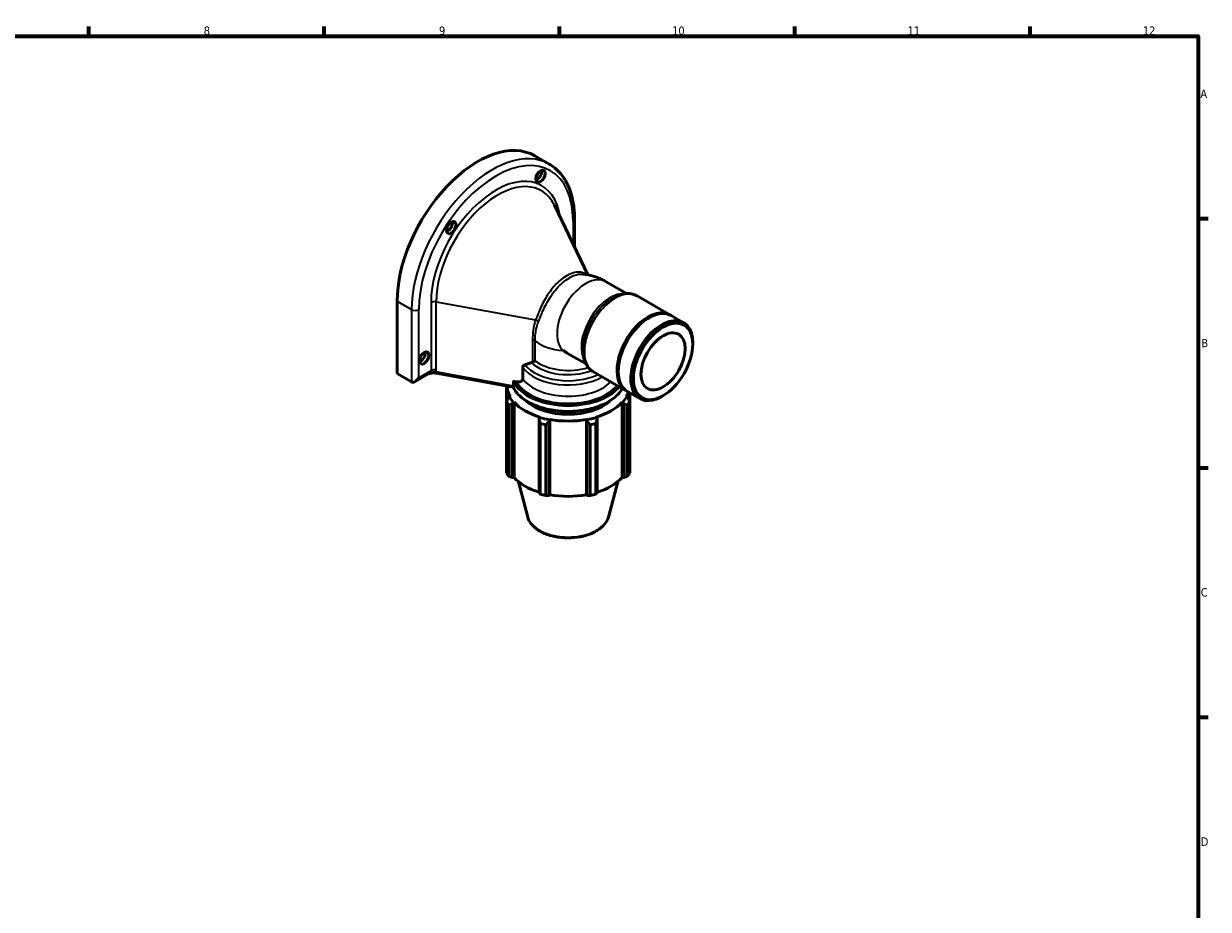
# Model space of a CAD drawing. Header units: millimetres. Extents: x 0 to 908, y 0 to 741.
# Tile 4 of 4: x 471 to 824, y 314 to 578. Entities that reach past the tile are written whole.
import ezdxf

# ---------------------------------------------------------------- set-up
doc = ezdxf.new("R2010")
doc.units = ezdxf.units.MM
for name, color, linetype, lineweight in [('Border (ISO)', 7, 'Continuous', 70), ('Visible (ISO)', 7, 'Continuous', 50), ('Visible Narrow (ISO)', 7, 'Continuous', 35)]:
    doc.layers.add(name, color=color, linetype=linetype, lineweight=lineweight)
doc.styles.add('Note Text (ISO)', font='tahoma.ttf')

# ---------------------------------------------------------------- blocks, each defined once
blk = doc.blocks.new('Borders Default Border')
at = {"layer": 'Border (ISO)'}
for p, q in [((490.58, 574), (490.58, 576.9)), ((560.67, 574), (560.67, 576.9)), ((630.75, 574), (630.75, 576.9)), ((700.83, 574), (700.83, 576.9)), ((770.92, 574), (770.92, 576.9)), ((821, 519.75), (823.9, 519.75)), ((821, 445.5), (823.9, 445.5)), ((821, 371.25), (823.9, 371.25))]:
    blk.add_line(p, q, dxfattribs=at)
at = {"layer": 'Border (ISO)', "flags": 128}
blk.add_lwpolyline([(20, 20), (20, 574), (821, 574), (821, 20), (20, 20)], dxfattribs=at)
at = {"layer": 'Border (ISO)', "color": 232, "true_color": 0xca0064, "char_height": 2.5, "attachment_point": 7, "style": 'Note Text (ISO)'}
for s, insert in [('8', (524.81, 574.34)), ('9', (594.88, 574.35)), ('10', (664.29, 574.35)), ('11', (734.37, 574.4)), ('12', (804.46, 574.4)), ('A', (821.59, 555.62)), ('B', (821.89, 481.37)), ('C', (821.73, 407.08)), ('D', (821.73, 332.88))]:
    blk.add_mtext(s, dxfattribs=dict(at, insert=insert))

msp = doc.modelspace()

# ---------------------------------------------------------------- linework, layer by layer
at = {"layer": 'Visible (ISO)'}
for p, q in [((623.413, 538.3703), (627.7123, 535.8946)), ((639.2183, 502.9354), (629.2364, 523.6597)), ((635.232, 511.2117), (635.232, 519.6565)), ((650.7426, 497.3723), (644.629, 500.8929)), ((582.4043, 473.5222), (582.4043, 495.0618)), ((653.8875, 496.6363), (663.6302, 491.0259)), ((663.9837, 490.8223), (667.7133, 488.6745)), ((657.0876, 489.9577), (657.4398, 490.1621)), ((670.4269, 482.2282), (670.4269, 482.6833)), ((589.0705, 477.1155), (589.1628, 477.0623)), ((638.6559, 476.3834), (633.3394, 479.445)), ((582.4043, 473.5222), (586.7035, 471.0464)), ((587.7754, 471.1523), (591.8547, 473.5015)), ((594.0227, 473.6712), (616.9754, 469.481)), ((619.8157, 471.9684), (619.8157, 475.3241)), ((640.8711, 474.0328), (650.6137, 468.4224)), ((648.2536, 474.6172), (648.2536, 474.21)), ((614.9679, 469.8475), (614.9679, 465.0634)), ((615.181, 469.8086), (615.181, 465.5829)), ((617.0267, 469.7851), (617.0267, 470.9733)), ((617.3954, 471.1676), (617.9784, 471.0611)), ((615.8344, 466.6482), (615.4624, 466.2618)), ((616.0204, 466.6819), (615.8344, 466.6482)), ((650.7976, 466.6482), (650.6117, 466.6819)), ((651.1696, 466.2618), (650.7976, 466.6482)), ((650.9673, 468.2188), (654.6968, 466.0711)), ((651.451, 467.9402), (651.451, 465.5829)), ((651.6641, 465.0634), (651.6641, 467.8175)), ((661.6344, 466.9597), (661.2407, 466.7312)), ((614.9679, 443.95), (614.9679, 465.0634)), ((615.673, 464.0831), (615.673, 442.9697)), ((616.7112, 464.5257), (617.0571, 464.9483)), ((616.7112, 442.5674), (616.7112, 464.5257)), ((617.0571, 464.9483), (617.2301, 465.0001)), ((617.2301, 465.0001), (617.2301, 442.5676)), ((649.402, 465.0001), (649.5749, 464.9483)), ((649.402, 465.0001), (649.402, 442.5676)), ((649.5749, 464.9483), (649.9209, 464.5257)), ((649.9209, 464.5257), (649.9209, 442.5674)), ((650.959, 442.9697), (650.959, 464.0831)), ((651.6641, 465.0634), (651.6641, 443.95)), ((624.8522, 460.4594), (624.6721, 459.9414)), ((624.6721, 459.9414), (624.6721, 437.9831)), ((624.9422, 460.559), (624.8522, 460.4594)), ((625.0108, 437.5924), (625.0108, 458.7059)), ((627.6868, 459.2223), (627.8041, 459.7553)), ((627.6868, 437.264), (627.6868, 459.2223)), ((627.8041, 459.7553), (627.8627, 459.8624)), ((627.8627, 459.8624), (627.8627, 437.4298)), ((638.7693, 459.8624), (638.8279, 459.7553)), ((638.7693, 459.8624), (638.7693, 437.4298)), ((638.8279, 459.7553), (638.9452, 459.2223)), ((638.9452, 459.2223), (638.9452, 437.264)), ((641.6212, 458.7059), (641.6212, 437.5924)), ((641.7799, 460.4594), (641.6898, 460.559)), ((641.9599, 459.9414), (641.7799, 460.4594)), ((641.9599, 437.9831), (641.9599, 459.9414)), ((626.7132, 458.2998), (626.7132, 437.1864)), ((639.9188, 437.1864), (639.9188, 458.2998)), ((617.2301, 442.5676), (616.7112, 442.5674)), ((621.3181, 430.7713), (618.5404, 441.3348)), ((645.3139, 430.7713), (648.0917, 441.3348)), ((649.9209, 442.5674), (649.402, 442.5676)), ((627.8627, 437.4298), (627.6868, 437.264)), ((638.9452, 437.264), (638.7693, 437.4298))]:
    msp.add_line(p, q, dxfattribs=at)
for centre, major_axis, ratio, start_param, end_param in [((606.446, 508.9065), (16.9671, 29.4638), 0.57809312, 0, 2.35426078), ((624.0388, 532.9332), (0.9981, 1.7332), 0.57809312, 3.70771688, 5.71706108), ((597.4516, 517.6226), (0.9981, 1.7332), 0.57809312, 3.70771688, 5.71706108), ((657.4755, 479.5205), (6.5082, 11.3017), 0.57809312, 0, 3.14159265), ((657.1219, 479.7241), (6.5082, 11.3017), 0.57809312, 6.25612482, 9.45183845), ((657.1219, 479.7241), (-6.2587, -10.8684), 0.57809312, 3.92892453, 5.49585344), ((661.2051, 477.3728), (6.5082, 11.3017), 0.57809312, 5.49585344, 10.21210983), ((589.3905, 478.8071), (0.9981, 1.7332), 0.57809312, 3.70771688, 5.71706108), ((633.316, 493.4331), (-8.5714, 14.827), 0.57697849, 2.2327033, 2.35716134), ((587.7783, 472.9081), (-1.0758, -1.861), 0.57697849, 0.00096685, 1.57176318), ((633.316, 469.8223), (-18.135, 0), 0.5758617, 0.00131173, 0.30543262), ((633.316, 469.8223), (-18.33, 0), 0.5758617, 0.30543262, 0.47996554), ((633.316, 469.8223), (18.33, 0), 0.5758617, 5.80321976, 5.97775269), ((633.316, 469.8223), (18.135, 0), 0.5758617, 5.97775269, 6.11611584), ((633.316, 468.8658), (-19.5, 0), 0.5758617, 0.34543529, 0.43996288), ((633.316, 469.8223), (18.135, 0), 0.5758617, 3.6215582, 4.23242344), ((633.316, 469.8223), (-14.625, 0), 0.5758617, 0.54809216, 2.59350049), ((633.316, 469.8223), (18.135, 0), 0.5758617, 5.19235452, 5.80321976), ((633.316, 468.8658), (19.5, 0), 0.5758617, 5.84322243, 5.93775002), ((633.316, 469.8223), (-18.33, 0), 0.5758617, 1.09083078, 1.26536371), ((633.316, 468.8658), (19.5, 0), 0.5758617, 4.2724261, 4.36695369), ((633.316, 469.8223), (18.135, 0), 0.5758617, 4.40695636, 5.0178216), ((633.316, 469.8223), (-18.33, 0), 0.5758617, 1.87622895, 2.05076187), ((633.316, 468.8658), (19.5, 0), 0.5758617, 5.05782427, 5.15235186), ((633.316, 447.7524), (-19.5, 0), 0.5758617, 0.34543529, 0.43996288), ((633.316, 447.3898), (-18.135, 0), 0.5758617, 0.47996554, 1.07396345), ((633.316, 447.3898), (-18.135, 0), 0.5758617, 2.06762921, 2.66162711), ((633.316, 447.7524), (19.5, 0), 0.5758617, 5.84322243, 5.93775002), ((633.316, 447.7524), (-19.5, 0), 0.5758617, 1.13083345, 1.22536104), ((633.316, 447.7524), (-19.5, 0), 0.5758617, 1.91623161, 2.0107592), ((633.316, 447.3898), (-18.135, 0), 0.5758617, 1.26536371, 1.87622895)]:
    msp.add_ellipse(centre, major_axis=major_axis, ratio=ratio, start_param=start_param, end_param=end_param, dxfattribs=at)
for centre, major_axis in [((625.1136, 532.3143), (-0.9981, -1.7332)), ((598.5264, 517.0037), (-0.9981, -1.7332)), ((661.6003, 477.1452), (-6.2293, -10.8174)), ((661.6003, 477.1452), (-4.6487, -8.0727)), ((590.4653, 478.1882), (-0.9981, -1.7332))]:
    msp.add_ellipse(centre, major_axis=major_axis, ratio=0.57809312, dxfattribs=at)
for points, knots in [([(635.232, 519.6565), (635.232, 521.1192), (635.1323, 522.5327), (634.7301, 525.2295), (634.4277, 526.5129), (633.6186, 528.9185), (633.1118, 530.0409), (631.8965, 532.0907), (631.1878, 533.0181), (629.5825, 534.6399), (628.6859, 535.3339), (627.7123, 535.8946)], [1.570796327, 1.570796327, 1.570796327, 1.570796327, 1.728262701, 1.728262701, 1.885729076, 1.885729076, 2.04319545, 2.04319545, 2.200661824, 2.200661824, 2.358128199, 2.358128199, 2.358128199, 2.358128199]), ([(644.629, 500.8929), (644.2524, 501.1098), (643.8618, 501.3177), (643.0491, 501.7117), (642.6271, 501.8978), (641.7483, 502.2429), (641.2915, 502.4019), (640.3407, 502.6855), (639.8465, 502.8101), (638.8197, 503.0156), (638.287, 503.0964), (637.7359, 503.1498)], [3.141592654, 3.141592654, 3.141592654, 3.141592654, 3.220149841, 3.220149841, 3.298707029, 3.298707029, 3.377264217, 3.377264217, 3.455821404, 3.455821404, 3.534378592, 3.534378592, 3.534378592, 3.534378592]), ([(653.8875, 496.6363), (653.4437, 496.8918), (652.9632, 497.083), (651.964, 497.329), (651.4458, 497.3843), (650.3984, 497.3701), (649.8692, 497.301), (648.8132, 497.0537), (648.2863, 496.8754), (647.2429, 496.4224), (646.7263, 496.1475), (646.2185, 495.8295)], [2.358128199, 2.358128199, 2.358128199, 2.358128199, 2.52351838, 2.52351838, 2.688908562, 2.688908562, 2.854298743, 2.854298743, 3.019688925, 3.019688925, 3.185079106, 3.185079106, 3.185079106, 3.185079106]), ([(637.7195, 481.0708), (637.6994, 480.472), (637.7209, 479.8872), (637.8528, 478.7573), (637.9631, 478.2121), (638.2792, 477.1747), (638.4851, 476.6822), (638.9985, 475.7692), (639.3065, 475.3488), (640.0208, 474.608), (640.4273, 474.2884), (640.8711, 474.0328)], [4.672769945, 4.672769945, 4.672769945, 4.672769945, 4.838160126, 4.838160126, 5.003550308, 5.003550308, 5.168940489, 5.168940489, 5.334330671, 5.334330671, 5.499720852, 5.499720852, 5.499720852, 5.499720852]), ([(622.4326, 476.7785), (622.5239, 476.8056), (622.6103, 476.8383), (622.7045, 476.8826), (622.7223, 476.8914), (622.7401, 476.9007)], [0.4016924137, 0.4016924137, 0.4016924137, 0.4016924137, 0.4319897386, 0.4319897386, 0.4389717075, 0.4389717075, 0.4389717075, 0.4389717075]), ([(622.7401, 476.9007), (622.9007, 476.9841), (623.0448, 477.0644), (623.3019, 477.216), (623.4155, 477.2882), (623.5094, 477.3523), (623.5104, 477.353), (623.5114, 477.3537)], [0, 0, 0, 0, 0.065300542, 0.065300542, 0.134017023, 0.134017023, 0.134767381, 0.134767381, 0.134767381, 0.134767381]), ([(591.7615, 473.4478), (591.8799, 473.4845), (591.9986, 473.5189), (592.2751, 473.5915), (592.4329, 473.6272), (592.7517, 473.6838), (592.9138, 473.7047), (593.2379, 473.728), (593.3996, 473.7306), (593.7192, 473.7156), (593.876, 473.698), (594.0227, 473.6712)], [0.142677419, 0.142677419, 0.142677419, 0.142677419, 0.185989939, 0.185989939, 0.243305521, 0.243305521, 0.300621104, 0.300621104, 0.357936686, 0.357936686, 0.415252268, 0.415252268, 0.415252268, 0.415252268]), ([(619.8157, 475.3241), (619.8157, 475.4631), (619.861, 475.617), (620.0122, 475.8591), (620.154, 475.9822), (620.3585, 476.0933), (620.4284, 476.1243), (620.503, 476.1505)], [0, 0, 0, 0, 0.051009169, 0.051009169, 0.109805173, 0.109805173, 0.135338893, 0.135338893, 0.135338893, 0.135338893]), ([(649.4551, 469.0896), (648.8987, 468.0841), (648.0707, 467.1407), (645.9436, 465.4415), (644.6347, 464.6897), (641.6786, 463.4653), (640.0312, 462.9933), (636.5678, 462.3754), (634.7527, 462.2291), (631.1357, 462.2752), (629.3345, 462.4674), (625.9242, 463.172), (624.3158, 463.6845), (621.4523, 464.9832), (620.1981, 465.7695), (618.206, 467.5185), (617.4533, 468.4756), (616.9725, 469.4872)], [5.80630063, 5.80630063, 5.80630063, 5.80630063, 6.1223929, 6.1223929, 6.44503943, 6.44503943, 6.76815004, 6.76815004, 7.09071275, 7.09071275, 7.41306878, 7.41306878, 7.7356945, 7.7356945, 8.05886558, 8.05886558, 8.37221545, 8.37221545, 8.37221545, 8.37221545]), ([(617.0267, 469.7851), (617.0267, 469.7074), (617.0203, 469.6385), (617.0007, 469.5583), (616.9911, 469.5348), (616.9804, 469.5186)], [0, 0, 0, 0, 0.0284980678, 0.0284980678, 0.0461413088, 0.0461413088, 0.0461413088, 0.0461413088]), ([(617.0267, 470.9733), (617.0267, 471.0036), (617.0361, 471.0374), (617.0672, 471.0897), (617.0958, 471.1164), (617.1576, 471.1524), (617.2031, 471.1667), (617.2897, 471.1784), (617.347, 471.1764), (617.3954, 471.1676)], [0, 0, 0, 0, 0.011142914, 0.011142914, 0.0234211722, 0.0234211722, 0.0372234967, 0.0372234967, 0.0524705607, 0.0524705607, 0.0524705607, 0.0524705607]), ([(617.9784, 471.0611), (618.2166, 471.0177), (618.4982, 471.0077), (618.9287, 471.0616), (619.1586, 471.1293), (619.4699, 471.3003), (619.6141, 471.4254), (619.7688, 471.6709), (619.8157, 471.8271), (619.8157, 471.9684)], [0.249226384, 0.249226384, 0.249226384, 0.249226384, 0.324161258, 0.324161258, 0.393169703, 0.393169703, 0.452953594, 0.452953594, 0.504808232, 0.504808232, 0.504808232, 0.504808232]), ([(645.3139, 430.7713), (645.1168, 430.0216), (644.734, 429.3073), (643.6208, 427.9475), (642.8605, 427.3127), (641.0369, 426.206), (639.9621, 425.7412), (637.63, 425.041), (636.3733, 424.8054), (633.8057, 424.5813), (632.4955, 424.5918), (629.9445, 424.8565), (628.7041, 425.1107), (626.4092, 425.8448), (625.3557, 426.3255), (623.5455, 427.4825), (622.7881, 428.1594), (621.8011, 429.4942), (621.4895, 430.1196), (621.3181, 430.7713)], [5.64807225, 5.64807225, 5.64807225, 5.64807225, 5.93832101, 5.93832101, 6.25694953, 6.25694953, 6.58794523, 6.58794523, 6.9181858, 6.9181858, 7.24687799, 7.24687799, 7.57564498, 7.57564498, 7.90604741, 7.90604741, 8.23680074, 8.23680074, 8.48909469, 8.48909469, 8.48909469, 8.48909469])]:
    msp.add_open_spline(points, degree=3, knots=knots, dxfattribs=at)
for points, weights in [([(620.503, 476.1505), (621.5194, 476.5077), (622.4326, 476.7785)], [1.00275895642, 1.00598144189, 1.00342889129]), ([(615.4624, 466.2618), (615.2202, 465.6811), (614.9679, 465.0634)], [1.00769427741, 1.01479351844, 1.02110853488]), ([(651.6641, 465.0634), (651.4118, 465.6811), (651.1696, 466.2618)], [1.02110853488, 1.01479351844, 1.00769427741]), ([(615.673, 464.0831), (616.2027, 464.3152), (616.7112, 464.5257)], [1.02110853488, 1.01479351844, 1.00769427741]), ([(649.9209, 464.5257), (650.4293, 464.3152), (650.959, 464.0831)], [1.00769427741, 1.01479351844, 1.02110853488]), ([(624.6721, 459.9414), (624.838, 459.3425), (625.0108, 458.7059)], [1.00769427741, 1.01479351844, 1.02110853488]), ([(626.7132, 458.2998), (627.2099, 458.7767), (627.6868, 459.2223)], [1.02110853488, 1.01479351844, 1.00769427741]), ([(638.9452, 459.2223), (639.4221, 458.7767), (639.9188, 458.2998)], [1.00769427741, 1.01479351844, 1.02110853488]), ([(641.6212, 458.7059), (641.794, 459.3425), (641.9599, 459.9414)], [1.02110853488, 1.01479351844, 1.00769427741]), ([(615.673, 442.9697), (616.2027, 442.7624), (616.7112, 442.5674)], [1, 1.00216154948, 1.00350791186]), ([(649.9209, 442.5674), (650.4293, 442.7624), (650.959, 442.9697)], [1.00350791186, 1.00216154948, 1]), ([(624.6721, 437.9831), (624.838, 437.7897), (625.0108, 437.5924)], [1.00350791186, 1.00216154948, 1]), ([(641.6212, 437.5924), (641.794, 437.7897), (641.9599, 437.9831)], [1, 1.00216154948, 1.00350791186]), ([(626.7132, 437.1864), (627.2099, 437.2239), (627.6868, 437.264)], [1, 1.00216154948, 1.00350791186]), ([(638.9452, 437.264), (639.4221, 437.2239), (639.9188, 437.1864)], [1.00350791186, 1.00216154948, 1])]:
    msp.add_rational_spline(points, weights, degree=2, dxfattribs=at)
at = {"layer": 'Visible Narrow (ISO)'}
for p, q in [((634.7868, 519.0375), (634.7868, 512.136)), ((582.4043, 495.0618), (586.7035, 492.5861)), ((592.499, 494.6856), (592.499, 474.3886)), ((594.0331, 474.6041), (594.0331, 494.901)), ((594.0331, 494.901), (623.6552, 489.4933)), ((586.7035, 492.5861), (586.7035, 471.0464)), ((588.8531, 472.2891), (588.8531, 492.5861)), ((622.7401, 483.5677), (622.7401, 476.9007)), ((623.5114, 477.3537), (623.5114, 483.2471)), ((592.499, 474.3886), (588.8531, 472.2891)), ((617.0267, 469.7851), (593.9295, 474.0017))]:
    msp.add_line(p, q, dxfattribs=at)
for centre, major_axis, ratio, start_param, end_param in [((610.7452, 506.4307), (16.9671, 29.4638), 0.57809312, 0, 2.35426078), ((611.82, 505.8118), (16.2086, 28.1466), 0.57809312, 5.49585344, 8.63744609), ((611.82, 505.8118), (13.6355, 23.6785), 0.57809312, 5.64617077, 8.63744609), ((612.4, 505.4778), (12.9622, 22.5092), 0.57809312, 5.90697006, 8.63744609), ((633.712, 519.6565), (1.52, 0), 0.5758617, 5.49778714, 6.28318531), ((638.5857, 490.3985), (-6.0434, -10.4945), 0.57809312, 3.14159265, 6.15872726), ((645.8308, 486.2263), (6.0434, 10.4945), 0.57809312, 0.29247495, 2.8491177), ((647.3793, 485.3345), (-6.5082, -11.3017), 0.57809312, 3.14159265, 6.28318531), ((593.5738, 494.0667), (-1.52, 0), 0.5758617, 4.4053953, 5.49778714), ((646.605, 485.7804), (-6.2758, -10.8981), 0.57809312, 3.96854356, 5.4562344), ((587.7783, 493.205), (1.52, 0), 0.5758617, 3.92699082, 5.49778714), ((623.1959, 488.6589), (-1.4237, 0.5325), 0.6225859, 3.88986166, 4.62153368), ((622.2808, 482.7333), (-1.52, 0), 0.5758617, 3.76888698, 4.4053953), ((633.316, 487.3404), (-12.1101, 0), 0.5758617, 0.62729432, 1.44827199), ((633.316, 480.4951), (12.6531, 0), 0.5758617, 3.67685, 5.29651739), ((633.316, 481.447), (-12.1102, 0), 0.5758617, 0.62729432, 2.08819807), ((590.3094, 474.3656), (2.1895, 0.0339), 0.56745313, 5.4870592, 6.27439107), ((593.5738, 473.7697), (-1.52, 0), 0.5758617, 4.4053953, 5.49778714), ((590.7688, 475.2), (3.1418, -1.2481), 0.70987468, 0.0221921, 0.27487235), ((594.1591, 474.4189), (-0.1365, -0.7476), 0.24705804, 5.3487642, 6.28318531), ((633.316, 478.5629), (14.625, 0), 0.5758617, 3.53633072, 5.48272675), ((633.316, 479.5148), (-14.082, 0), 0.5758617, 0.42779644, 2.25738689), ((633.316, 472.155), (16.965, 0), 0.5758617, 3.41484506, 5.96546028), ((633.316, 473.7029), (-16.965, 0), 0.5758617, 0.28317486, 2.70180988), ((633.316, 473.9645), (-16.645, 0), 0.5758617, 0.29610814, 2.6882524), ((633.316, 473.9645), (-16.145, 0), 0.5758617, 0.31759739, 2.69895137), ((633.316, 475.2072), (-14.625, 0), 0.5758617, 0.39473807, 2.62614151), ((633.316, 470.6507), (14.625, 0), 0.5758617, 4.51827075, 4.90650721), ((633.316, 431.8175), (12.1347, 0), 0.5758617, 3.29187776, 6.1329002)]:
    msp.add_ellipse(centre, major_axis=major_axis, ratio=ratio, start_param=start_param, end_param=end_param, dxfattribs=at)
for points, knots in [([(638.765, 503.0135), (638.521, 503.2006), (638.2505, 503.3547), (636.9143, 503.8828), (635.5802, 503.8174), (632.9011, 502.7606), (631.5784, 501.8804), (629.2027, 499.6541), (628.1392, 498.3559), (626.3428, 495.6076), (625.6051, 494.1653), (624.4908, 491.6133), (624.074, 490.4889), (623.6552, 489.4933)], [-3.06175181, -3.06175181, -3.06175181, -3.06175181, -2.8669871, -2.8669871, -2.17549782, -2.17549782, -1.56314391, -1.56314391, -1.00186106, -1.00186106, -0.45824746, -0.45824746, 0, 0, 0, 0]), ([(624.4648, 488.8717), (624.8822, 489.9019), (625.3111, 491.0393), (626.4468, 493.6067), (627.1946, 495.0494), (629.0049, 497.798), (630.0725, 499.0953), (632.4512, 501.3195), (633.7726, 502.1984), (635.994, 503.0748), (636.9195, 503.2248), (637.7354, 503.1476)], [0, 0, 0, 0, 0.45824746, 0.45824746, 1.00186106, 1.00186106, 1.56314391, 1.56314391, 2.17549782, 2.17549782, 2.64860392, 2.64860392, 2.64860392, 2.64860392]), ([(623.6552, 489.4933), (623.2938, 488.5271), (623.0603, 487.5064), (622.7935, 485.5129), (622.7401, 484.5449), (622.7401, 483.5677)], [-0.754059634, -0.754059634, -0.754059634, -0.754059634, -0.358605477, -0.358605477, 0, 0, 0, 0]), ([(623.5114, 483.2471), (623.5114, 484.2), (623.5732, 485.1356), (623.8604, 487.0305), (624.1046, 487.9827), (624.4648, 488.8717)], [0, 0, 0, 0, 0.358605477, 0.358605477, 0.754059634, 0.754059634, 0.754059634, 0.754059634]), ([(593.9295, 474.0017), (593.7662, 474.0134), (593.5914, 474.0073), (593.1251, 473.9411), (592.8257, 473.8468), (592.2706, 473.6369), (592.0268, 473.5405), (591.7679, 473.4522)], [-0.415252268, -0.415252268, -0.415252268, -0.415252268, -0.341065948, -0.341065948, -0.222367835, -0.222367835, -0.14126004, -0.14126004, -0.14126004, -0.14126004])]:
    msp.add_open_spline(points, degree=3, knots=knots, dxfattribs=at)

# ---------------------------------------------------------------- block references
msp.add_blockref('Borders Default Border', (0, 0))

doc.saveas('drawing.dxf')
